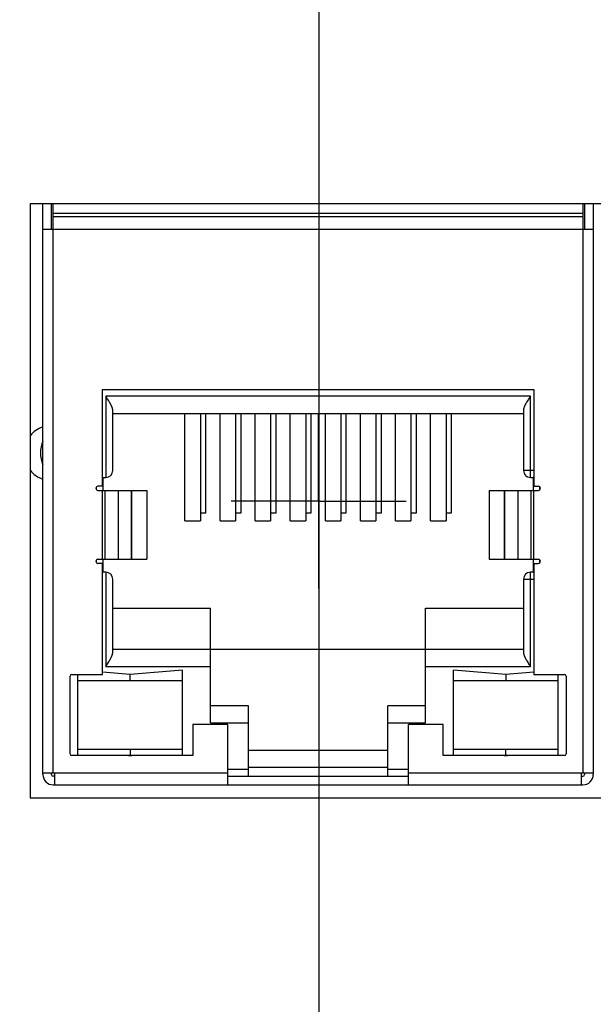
# Model space of a CAD drawing. Header units: inches. Extents: x 0 to 34, y 0 to 22.
# Tile 14 of 78: x 9.084 to 9.741, y 13.244 to 14.371. Entities that reach past the tile are written whole.
import ezdxf

# ---------------------------------------------------------------- set-up
doc = ezdxf.new("R2010")
doc.units = ezdxf.units.IN
doc.header["$LTSCALE"] = 1.87
doc.header["$MEASUREMENT"] = 0
doc.linetypes.add('CENTER', pattern=[0.6, 0.375, -0.075, 0.075, -0.075])
doc.layers.get('0').update_dxf_attribs({"linetype": 'CONTINUOUS'})
doc.layers.add('02___PRT_ALL_AXES', color=7, linetype='CONTINUOUS')
doc.layers.add('DIMENSIONS', color=7, linetype='CONTINUOUS')
doc.styles.get("Standard").update_dxf_attribs({"font": 'txt', "width": 0.8})
doc.dimstyles.new('DIMSTYLE_1', dxfattribs={"dimtxt": 0.15625, "dimasz": 0.1875, "dimexe": 0.125, "dimexo": 0.0625, "dimgap": 0.09, "dimtad": 0, "dimtih": 1, "dimtoh": 1, "dimzin": 4, "dimdsep": 46, "dimtxsty": 'STANDARD', "dimblk": 'CLOSED', "dimblk1": 'CLOSED', "dimblk2": 'CLOSED', "dimcen": 0.09, "dimadec": 0, "dimazin": 0, "dimtfac": 1, "dimtofl": 0, "dimtmove": 0, "dimatfit": 3, "dimldrblk": 'CLOSED', "dimfxl": 1, "dimtolj": 1, "dimtzin": 4, "dimarcsym": 0})

# ---------------------------------------------------------------- blocks, each defined once
blk = doc.blocks.new('*D3')
at = {"layer": 'DIMENSIONS', "color": 2, "linetype": 'CONTINUOUS'}
for p, q in [((7.2318, 13.8205), (7.1701, 13.7259)), ((9.0339, 13.8205), (7.2318, 13.8205)), ((7.1701, 13.7259), (6.756, 13.7259))]:
    blk.add_line(p, q, dxfattribs=at)
at = {"layer": 'DIMENSIONS', "color": 2, "linetype": 'CONTINUOUS', "insert": (6.6779, 13.804), "char_height": 0.15625, "width": 1.40625, "attachment_point": 3, "rotation": 0, "line_spacing_factor": 0.9}
blk.add_mtext('2.77{\\Ftxt.shx;\\W1.000000;\\H0.156250; }[70,2]', dxfattribs=at)
blk = doc.blocks.new('_CLOSED')
at = {"color": 0, "linetype": 'BYBLOCK'}
for p, q in [((0, 0), (-1, 0.1667)), ((-1, 0.1667), (-1, -0.1667)), ((-1, -0.1667), (0, 0)), ((-1, 0), (0, 0))]:
    blk.add_line(p, q, dxfattribs=at)
blk = doc.blocks.new('*D22')
at = {"layer": 'DIMENSIONS', "color": 2, "linetype": 'CONTINUOUS'}
blk.add_line((9.4266, 14.382), (9.4266, 12.4602), dxfattribs=at)
at = {"layer": 'DIMENSIONS', "color": 2, "linetype": 'CONTINUOUS', "insert": (9.3484, 12.3821), "char_height": 0.15625, "width": 1.40625, "attachment_point": 3, "rotation": 90, "line_spacing_factor": 0.9}
blk.add_mtext('2.00{\\Ftxt.shx;\\W1.000000;\\H0.156250; }[50,8]', dxfattribs=at)

msp = doc.modelspace()

# ---------------------------------------------------------------- linework, layer by layer
at = {"color": 7, "linetype": 'CONTINUOUS'}
for p, q in [((9.0964, 14.1605), (9.0964, 13.4805)), ((9.7563, 14.1605), (9.0964, 14.1605)), ((9.1109, 13.5073), (9.1109, 14.1605)), ((9.1208, 14.1317), (9.1208, 14.1605)), ((9.1227, 13.5093), (9.1227, 14.1605)), ((9.729, 14.1605), (9.729, 13.5093)), ((9.731, 14.1317), (9.731, 14.1605)), ((9.7409, 13.5073), (9.7409, 14.1605)), ((9.729, 14.1494), (9.1227, 14.1494)), ((9.729, 14.1455), (9.1227, 14.1455)), ((9.1109, 14.1317), (9.7409, 14.1317)), ((9.179, 13.8374), (9.179, 13.9482)), ((9.179, 13.9482), (9.6727, 13.9482)), ((9.6727, 13.9482), (9.6727, 13.8374)), ((9.183, 13.9404), (9.183, 13.8474)), ((9.6688, 13.9404), (9.183, 13.9404)), ((9.6688, 13.8474), (9.6688, 13.9404)), ((9.1909, 13.8553), (9.1909, 13.9246)), ((9.1909, 13.9207), (9.6609, 13.9207)), ((9.2735, 13.7977), (9.2735, 13.9207)), ((9.2912, 13.9207), (9.2912, 13.7977)), ((9.2972, 13.9207), (9.2972, 13.8065)), ((9.3137, 13.7977), (9.3137, 13.9207)), ((9.3314, 13.9207), (9.3314, 13.7977)), ((9.3373, 13.9207), (9.3373, 13.8065)), ((9.3538, 13.7977), (9.3538, 13.9207)), ((9.3716, 13.9207), (9.3716, 13.7977)), ((9.3775, 13.9207), (9.3775, 13.8065)), ((9.394, 13.7977), (9.394, 13.9207)), ((9.4117, 13.9207), (9.4117, 13.7977)), ((9.4176, 13.9207), (9.4176, 13.8065)), ((9.4342, 13.7977), (9.4342, 13.9207)), ((9.4519, 13.9207), (9.4519, 13.7977)), ((9.4578, 13.9207), (9.4578, 13.8065)), ((9.4743, 13.7977), (9.4743, 13.9207)), ((9.492, 13.9207), (9.492, 13.7977)), ((9.4979, 13.9207), (9.4979, 13.8065)), ((9.5145, 13.7977), (9.5145, 13.9207)), ((9.5322, 13.9207), (9.5322, 13.7977)), ((9.5381, 13.9207), (9.5381, 13.8065)), ((9.5546, 13.7977), (9.5546, 13.9207)), ((9.5723, 13.9207), (9.5723, 13.7977)), ((9.5783, 13.9207), (9.5783, 13.8065)), ((9.6609, 13.9246), (9.6609, 13.8553)), ((9.1108, 13.8618), (9.1108, 13.889)), ((9.6727, 13.8553), (9.6609, 13.8553)), ((9.179, 13.8474), (9.183, 13.8474)), ((9.1798, 13.8325), (9.1798, 13.8474)), ((9.6688, 13.8474), (9.672, 13.8474)), ((9.672, 13.8474), (9.6727, 13.8482)), ((9.672, 13.8474), (9.672, 13.8325)), ((9.172, 13.8363), (9.172, 13.8336)), ((9.179, 13.8374), (9.174, 13.8374)), ((9.174, 13.8325), (9.23, 13.8325)), ((9.1789, 13.8325), (9.1789, 13.7537)), ((9.1792, 13.7537), (9.1792, 13.8325)), ((9.1819, 13.8325), (9.1819, 13.7537)), ((9.1973, 13.7537), (9.1973, 13.8325)), ((9.2121, 13.8325), (9.2121, 13.7537)), ((9.2127, 13.7537), (9.2127, 13.8325)), ((9.23, 13.8325), (9.23, 13.7537)), ((9.6218, 13.8325), (9.6218, 13.7537)), ((9.6218, 13.8325), (9.6778, 13.8325)), ((9.6391, 13.7537), (9.6391, 13.8325)), ((9.6397, 13.7537), (9.6397, 13.8325)), ((9.6545, 13.8325), (9.6545, 13.7537)), ((9.6699, 13.7537), (9.6699, 13.8325)), ((9.6726, 13.8325), (9.6726, 13.7537)), ((9.6727, 13.8374), (9.6778, 13.8374)), ((9.6729, 13.7537), (9.6729, 13.8325)), ((9.6798, 13.8336), (9.6798, 13.8363)), ((9.2735, 13.7977), (9.2912, 13.7977)), ((9.2972, 13.8065), (9.2912, 13.8065)), ((9.3137, 13.7977), (9.3314, 13.7977)), ((9.3373, 13.8065), (9.3314, 13.8065)), ((9.3538, 13.7977), (9.3716, 13.7977)), ((9.3775, 13.8065), (9.3716, 13.8065)), ((9.394, 13.7977), (9.4117, 13.7977)), ((9.4176, 13.8065), (9.4117, 13.8065)), ((9.4342, 13.7977), (9.4519, 13.7977)), ((9.4578, 13.8065), (9.4519, 13.8065)), ((9.4743, 13.7977), (9.492, 13.7977)), ((9.4979, 13.8065), (9.492, 13.8065)), ((9.5145, 13.7977), (9.5322, 13.7977)), ((9.5381, 13.8065), (9.5322, 13.8065)), ((9.5546, 13.7977), (9.5723, 13.7977)), ((9.5783, 13.8065), (9.5723, 13.8065)), ((9.172, 13.7527), (9.172, 13.7499)), ((9.174, 13.7537), (9.23, 13.7537)), ((9.1798, 13.7388), (9.1798, 13.7537)), ((9.6218, 13.7537), (9.6778, 13.7537)), ((9.672, 13.7537), (9.672, 13.7388)), ((9.6798, 13.7499), (9.6798, 13.7527)), ((9.179, 13.7488), (9.174, 13.7488)), ((9.179, 13.6219), (9.179, 13.7488)), ((9.6727, 13.7488), (9.6727, 13.6219)), ((9.6727, 13.7488), (9.6778, 13.7488)), ((9.183, 13.7388), (9.179, 13.7388)), ((9.183, 13.7388), (9.183, 13.6309)), ((9.1909, 13.6467), (9.1909, 13.7309)), ((9.6609, 13.7309), (9.6609, 13.6467)), ((9.6609, 13.7309), (9.6727, 13.7309)), ((9.6688, 13.6309), (9.6688, 13.7388)), ((9.672, 13.7388), (9.6688, 13.7388)), ((9.672, 13.7388), (9.6727, 13.738)), ((9.1909, 13.6978), (9.3029, 13.6978)), ((9.3029, 13.5663), (9.3029, 13.6978)), ((9.5489, 13.5663), (9.5489, 13.6978)), ((9.5489, 13.6978), (9.6609, 13.6978)), ((9.1909, 13.6506), (9.6609, 13.6506)), ((9.183, 13.6309), (9.3029, 13.6309)), ((9.2708, 13.6266), (9.2109, 13.6217)), ((9.2708, 13.5289), (9.2708, 13.6266)), ((9.5489, 13.6309), (9.6688, 13.6309)), ((9.581, 13.5289), (9.581, 13.6266)), ((9.6409, 13.6217), (9.581, 13.6266)), ((9.142, 13.5309), (9.142, 13.6199)), ((9.144, 13.6219), (9.179, 13.6219)), ((9.1511, 13.5289), (9.1511, 13.6219)), ((9.2109, 13.6217), (9.179, 13.6243)), ((9.2109, 13.6148), (9.2109, 13.6217)), ((9.6727, 13.6243), (9.6409, 13.6217)), ((9.6409, 13.6217), (9.6409, 13.6148)), ((9.6727, 13.6219), (9.7078, 13.6219)), ((9.7007, 13.5289), (9.7007, 13.6219)), ((9.7098, 13.6199), (9.7098, 13.5309)), ((9.1511, 13.6148), (9.2708, 13.6148)), ((9.581, 13.6148), (9.7007, 13.6148)), ((9.3462, 13.586), (9.3029, 13.586)), ((9.3462, 13.5053), (9.3462, 13.586)), ((9.5056, 13.5053), (9.5056, 13.586)), ((9.5489, 13.586), (9.5056, 13.586)), ((9.2826, 13.5644), (9.2826, 13.5289)), ((9.3225, 13.5644), (9.2826, 13.5644)), ((9.3029, 13.5663), (9.3462, 13.5663)), ((9.3225, 13.4955), (9.3225, 13.5644)), ((9.5056, 13.5663), (9.5489, 13.5663)), ((9.5292, 13.4955), (9.5292, 13.5644)), ((9.5692, 13.5644), (9.5292, 13.5644)), ((9.5692, 13.5289), (9.5692, 13.5644)), ((9.2826, 13.5289), (9.144, 13.5289)), ((9.2708, 13.536), (9.1511, 13.536)), ((9.209, 13.5289), (9.2109, 13.5291)), ((9.2109, 13.536), (9.2109, 13.5291)), ((9.2109, 13.5291), (9.2128, 13.5289)), ((9.5056, 13.5348), (9.3462, 13.5348)), ((9.7078, 13.5289), (9.5692, 13.5289)), ((9.7007, 13.536), (9.581, 13.536)), ((9.6389, 13.5289), (9.6409, 13.5291)), ((9.6409, 13.5291), (9.6409, 13.536)), ((9.6409, 13.5291), (9.6428, 13.5289)), ((9.3462, 13.5157), (9.5056, 13.5157)), ((9.1109, 13.5093), (9.3225, 13.5093)), ((9.1208, 13.5073), (9.1208, 13.5093)), ((9.1247, 13.5053), (9.1227, 13.5053)), ((9.1247, 13.4955), (9.1247, 13.5093)), ((9.3462, 13.5132), (9.3225, 13.5132)), ((9.3225, 13.5053), (9.5292, 13.5053)), ((9.5292, 13.5132), (9.5056, 13.5132)), ((9.5292, 13.5093), (9.7409, 13.5093)), ((9.7271, 13.5093), (9.7271, 13.4955)), ((9.7271, 13.5053), (9.729, 13.5053)), ((9.731, 13.5073), (9.731, 13.5093)), ((9.1227, 13.4955), (9.729, 13.4955)), ((9.0964, 13.4805), (9.7563, 13.4805))]:
    msp.add_line(p, q, dxfattribs=at)
for centre, radius, start, end in [((9.1209, 13.8753), 0.0315, 108.4404, 141.1826), ((9.1447, 13.8754), 0.0365, 158.1891, 201.8109), ((9.109, 13.8897), 0.00197, 338.1891, 360), ((9.7428, 13.8897), 0.00197, 180, 201.8109), ((9.1209, 13.8753), 0.0315, 218.8174, 251.5596), ((9.109, 13.8611), 0.00197, 0, 21.8109), ((9.183, 13.8553), 0.00787, 270, 360), ((9.6688, 13.8553), 0.00787, 180, 270), ((9.7428, 13.8611), 0.00197, 158.1891, 180), ((9.174, 13.8349), 0.00246, 90, 270), ((9.6778, 13.8349), 0.00246, 270, 90), ((9.174, 13.7513), 0.00246, 90, 270), ((9.6778, 13.7513), 0.00246, 270, 90), ((9.183, 13.7309), 0.00787, 0, 90), ((9.6688, 13.7309), 0.00787, 90, 180), ((9.144, 13.6199), 0.00197, 90, 180), ((9.7078, 13.6199), 0.00197, 0, 90), ((9.144, 13.5309), 0.00197, 180, 270), ((9.7078, 13.5309), 0.00197, 270, 360), ((9.1227, 13.5073), 0.0118, 180, 270), ((9.1227, 13.5073), 0.00197, 180, 270), ((9.729, 13.5073), 0.0118, 270, 360), ((9.729, 13.5073), 0.00197, 270, 360)]:
    msp.add_arc(centre, radius, start, end, dxfattribs=at)
for points, knots in [([(9.1909, 13.9246), (9.1909, 13.9247), (9.1908, 13.925), (9.1908, 13.9254), (9.1907, 13.9258), (9.1906, 13.9262), (9.1905, 13.9267), (9.1903, 13.9273), (9.19, 13.9281), (9.1896, 13.929), (9.1891, 13.93), (9.1886, 13.931), (9.1881, 13.932), (9.1875, 13.933), (9.1867, 13.9344), (9.1856, 13.9361), (9.1843, 13.9382), (9.1834, 13.9397), (9.183, 13.9404)], [0, 0, 0, 0, 0.021721, 0.0444, 0.068051, 0.092664, 0.118207, 0.144637, 0.199955, 0.258208, 0.318982, 0.381898, 0.446618, 0.512846, 0.580321, 0.718123, 0.858456, 1, 1, 1, 1]), ([(9.6688, 13.9404), (9.6684, 13.9397), (9.6675, 13.9382), (9.6662, 13.9361), (9.6651, 13.9344), (9.6643, 13.933), (9.6637, 13.932), (9.6632, 13.931), (9.6626, 13.93), (9.6622, 13.929), (9.6618, 13.9281), (9.6615, 13.9273), (9.6613, 13.9267), (9.6612, 13.9262), (9.6611, 13.9258), (9.661, 13.9254), (9.6609, 13.925), (9.6609, 13.9247), (9.6609, 13.9246)], [0, 0, 0, 0, 0.141544, 0.281877, 0.419679, 0.487154, 0.553382, 0.618102, 0.681018, 0.741792, 0.800045, 0.855363, 0.881793, 0.907336, 0.931949, 0.9556, 0.978279, 1, 1, 1, 1]), ([(9.183, 13.6309), (9.1834, 13.6316), (9.1843, 13.633), (9.1856, 13.6351), (9.1867, 13.6369), (9.1875, 13.6383), (9.1881, 13.6393), (9.1886, 13.6403), (9.1891, 13.6413), (9.1896, 13.6423), (9.19, 13.6432), (9.1903, 13.644), (9.1905, 13.6446), (9.1906, 13.645), (9.1907, 13.6455), (9.1908, 13.6459), (9.1908, 13.6463), (9.1909, 13.6465), (9.1909, 13.6467)], [0, 0, 0, 0, 0.141544, 0.281877, 0.419679, 0.487154, 0.553382, 0.618102, 0.681018, 0.741792, 0.800045, 0.855363, 0.881793, 0.907336, 0.931949, 0.9556, 0.978279, 1, 1, 1, 1]), ([(9.6609, 13.6467), (9.6609, 13.6465), (9.6609, 13.6463), (9.661, 13.6459), (9.6611, 13.6455), (9.6612, 13.645), (9.6613, 13.6446), (9.6615, 13.644), (9.6618, 13.6432), (9.6622, 13.6423), (9.6626, 13.6413), (9.6632, 13.6403), (9.6637, 13.6393), (9.6643, 13.6383), (9.6651, 13.6369), (9.6662, 13.6351), (9.6675, 13.633), (9.6684, 13.6316), (9.6688, 13.6309)], [0, 0, 0, 0, 0.021721, 0.0444, 0.068051, 0.092664, 0.118207, 0.144637, 0.199955, 0.258208, 0.318982, 0.381898, 0.446618, 0.512846, 0.580321, 0.718123, 0.858456, 1, 1, 1, 1])]:
    msp.add_open_spline(points, degree=3, knots=knots, dxfattribs=at)
at = {"layer": '02___PRT_ALL_AXES', "color": 7, "linetype": 'CENTER'}
for q in [(9.4265, 13.9204), (9.3264, 13.8203), (9.4265, 13.7202), (9.5266, 13.8203)]:
    msp.add_line((9.4265, 13.8203), q, dxfattribs=at)

# ---------------------------------------------------------------- dimensions: what is measured, and where the dimension line sits
at = {"layer": 'DIMENSIONS', "color": 2, "linetype": 'CONTINUOUS'}
for feature_location, offset, dtype, origin, picture, middle in [((9.0339, 13.8205), (-2.2779, -0.0946), 0, (9.0964, 16.5856), '*D3', (5.9747, 13.7259)), ((9.4266, 14.382), (0, -1.9218), 1, (7.4279, 14.4445), '*D22', (9.4266, 11.679))]:
    dim = msp.add_ordinate_dim(feature_location=feature_location, offset=offset, dtype=dtype, origin=origin, dimstyle='DIMSTYLE_1', override={"dimtad": 1, "dimtih": 0, "dimtoh": 0}, dxfattribs=at)
    dim.commit()
    dim.dimension.update_dxf_attribs({"geometry": picture, "text_midpoint": middle})

doc.saveas('drawing.dxf')
